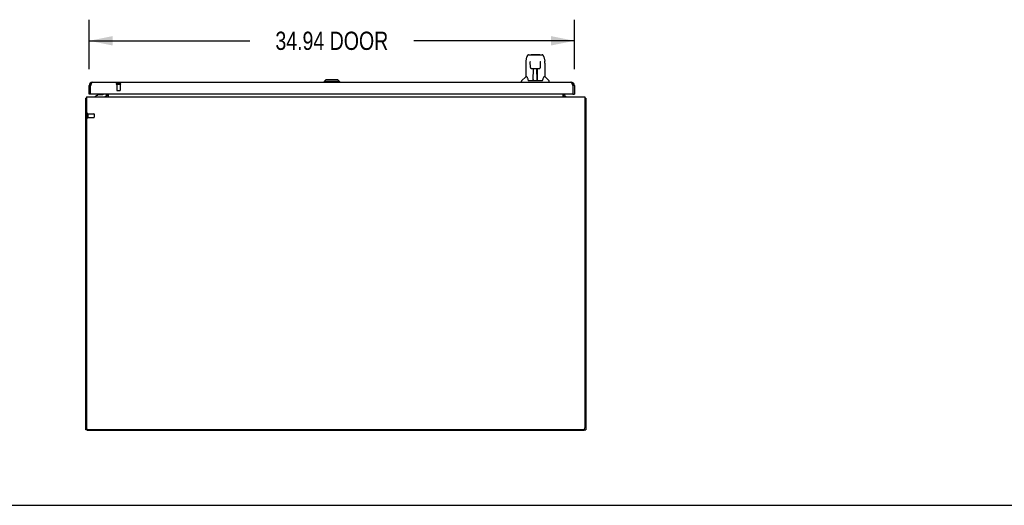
# Model space of a CAD drawing. Header units: inches. Extents: x 0 to 286, y 0 to 185.
# Tile 2 of 72: x 71 to 142, y 0 to 35. Entities that reach past the tile are written whole.
import ezdxf

# ---------------------------------------------------------------- set-up
doc = ezdxf.new("R2010")
doc.units = ezdxf.units.IN
doc.header["$LTSCALE"] = 15.75
doc.header["$MEASUREMENT"] = 0
doc.linetypes.add('HIDDEN', pattern=[0.2, 0.1, -0.1])
doc.layers.get('0').update_dxf_attribs({"linetype": 'CONTINUOUS'})
for name, color, linetype in [('02___PRT_ALL_AXES', 7, 'CONTINUOUS'), ('DEFAULT_2', 8, 'HIDDEN'), ('DIMENSIONS', 7, 'CONTINUOUS')]:
    doc.layers.add(name, color=color, linetype=linetype)
doc.styles.get("Standard").update_dxf_attribs({"font": 'txt', "width": 0.8})
doc.dimstyles.new('DIMSTYLE_1', dxfattribs={"dimtxt": 1.313904, "dimasz": 1.684492, "dimexe": 0.09, "dimexo": 0.07, "dimgap": 0.039, "dimtad": 0, "dimtih": 1, "dimtoh": 1, "dimzin": 4, "dimdsep": 46, "dimtxsty": 'Standard', "dimblk": '_FILLED', "dimblk1": '_FILLED', "dimblk2": '_FILLED', "dimcen": 0.09, "dimadec": 0, "dimazin": 0, "dimtfac": 1, "dimtofl": 0, "dimtmove": 0, "dimatfit": 3, "dimldrblk": '_FILLED', "dimfxl": 1, "dimtolj": 1, "dimtzin": 4, "dimarcsym": 0})

# ---------------------------------------------------------------- blocks, each defined once
blk = doc.blocks.new('_FILLED')
at = {"color": 0, "linetype": 'ByBlock'}
blk.add_solid([(0, 0), (-1, 0.2), (-1, -0.2)], dxfattribs=at)
blk = doc.blocks.new('*D1')
at = {"layer": 'DIMENSIONS', "color": 2, "linetype": 'Continuous'}
for p, q in [((75.904, 31.37), (75.904, 34.931)), ((110.842, 31.37), (110.842, 34.931)), ((75.904, 33.415), (87.461, 33.415)), ((110.842, 33.415), (99.286, 33.415))]:
    blk.add_line(p, q, dxfattribs=at)
at = {"layer": 'DIMENSIONS', "color": 2, "linetype": 'Continuous', "xscale": 1.6844919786, "yscale": 1.6844919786, "zscale": 1.6844919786, "rotation": 180}
blk.add_blockref('_FILLED', (75.904, 33.415), dxfattribs=at)
at = {"layer": 'DIMENSIONS', "color": 2, "linetype": 'Continuous', "xscale": 1.6844919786, "yscale": 1.6844919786, "zscale": 1.6844919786}
blk.add_blockref('_FILLED', (110.842, 33.415), dxfattribs=at)
at = {"layer": 'DIMENSIONS', "color": 2, "linetype": 'Continuous', "insert": (93.373, 34.071), "char_height": 1.3139, "width": 10.51123, "attachment_point": 2, "line_spacing_factor": 0.9}
blk.add_mtext('34.94 DOOR', dxfattribs=at)

msp = doc.modelspace()

# ---------------------------------------------------------------- linework, layer by layer
at = {"color": 7, "linetype": 'Continuous'}
for p, q in [((107.356, 31.946), (107.421, 32.251)), ((107.545, 32.406), (108.514, 32.406)), ((107.631, 32.406), (107.63, 32.406)), ((107.662, 31.93), (107.662, 31.926)), ((107.662, 31.926), (107.662, 31.922)), ((107.662, 31.922), (107.663, 31.903)), ((107.736, 32.417), (108.323, 32.417)), ((108.396, 31.903), (108.397, 31.922)), ((108.397, 31.922), (108.397, 31.926)), ((108.514, 32.406), (108.514, 32.406)), ((108.638, 32.251), (108.703, 31.946)), ((108.709, 31.914), (108.703, 31.946)), ((107.341, 31.803), (107.341, 30.831)), ((107.663, 31.894), (107.643, 31.894)), ((107.67, 31.499), (107.663, 31.903)), ((107.742, 31.422), (107.749, 31.421)), ((107.75, 31.421), (107.87, 31.421)), ((107.88, 30.575), (107.895, 31.422)), ((107.888, 31.006), (107.888, 31.422)), ((107.892, 31.276), (107.888, 31.276)), ((107.891, 31.197), (107.888, 31.197)), ((107.906, 31.422), (108.153, 31.422)), ((108.155, 30.555), (108.14, 31.422)), ((108.171, 31.276), (108.143, 31.276)), ((108.171, 31.197), (108.144, 31.197)), ((108.171, 30.555), (108.171, 31.422)), ((108.189, 31.421), (108.309, 31.421)), ((108.389, 31.499), (108.396, 31.903)), ((108.416, 31.894), (108.396, 31.894)), ((108.718, 31.802), (108.718, 30.831)), ((92.94, 30.594), (92.822, 30.476)), ((93.807, 30.594), (92.94, 30.594)), ((93.806, 30.594), (93.924, 30.476)), ((93.807, 30.594), (93.925, 30.476)), ((107.026, 30.437), (107.026, 30.499)), ((107.335, 30.825), (107.037, 30.527)), ((107.414, 30.831), (107.341, 30.831)), ((107.41, 30.831), (107.416, 30.821)), ((107.476, 30.666), (107.491, 30.619)), ((107.491, 30.619), (107.493, 30.611)), ((107.508, 30.579), (107.514, 30.571)), ((107.544, 30.555), (108.515, 30.555)), ((107.881, 30.627), (107.881, 30.601)), ((107.891, 31.185), (107.888, 31.185)), ((107.888, 30.555), (107.888, 30.559)), ((108.171, 31.185), (108.144, 31.185)), ((108.148, 30.957), (108.171, 30.957)), ((108.171, 30.953), (108.149, 30.953)), ((108.155, 30.601), (108.154, 30.627)), ((108.565, 30.61), (108.568, 30.619)), ((108.643, 30.82), (108.648, 30.829)), ((108.718, 30.831), (108.645, 30.831)), ((108.724, 30.825), (109.022, 30.527)), ((109.033, 30.437), (109.033, 30.499)), ((75.904, 30.191), (76.008, 30.191)), ((92.822, 30.476), (92.822, 30.437)), ((93.925, 30.476), (92.822, 30.476)), ((93.924, 30.476), (93.924, 30.437)), ((93.925, 30.476), (93.925, 30.437)), ((110.842, 30.191), (110.738, 30.191)), ((75.706, 29.279), (75.654, 29.279)), ((76.008, 29.583), (75.904, 29.583)), ((76.008, 29.603), (76.008, 29.583)), ((76.604, 29.56), (76.365, 29.422)), ((76.365, 29.383), (76.365, 29.422)), ((76.501, 29.501), (76.501, 29.512)), ((76.501, 29.512), (76.521, 29.512)), ((76.604, 29.56), (76.877, 29.56)), ((77.133, 29.422), (77.133, 29.422)), ((77.171, 29.384), (77.137, 29.419)), ((77.153, 29.54), (77.153, 29.583)), ((110.138, 29.384), (110.172, 29.419)), ((110.738, 29.583), (110.738, 29.603)), ((110.738, 29.583), (110.842, 29.583)), ((111.602, 29.279), (111.654, 29.279)), ((75.758, 5.435), (75.654, 5.435)), ((75.758, 5.459), (75.758, 5.383)), ((111.55, 5.383), (111.55, 5.459)), ((111.55, 5.435), (111.654, 5.435)), ((0, 0), (286.364, 0))]:
    msp.add_line(p, q, dxfattribs=at)
at = {"color": 3, "linetype": 'Continuous'}
for p, q in [((75.904, 29.583), (75.904, 30.191)), ((76.008, 29.603), (76.008, 30.191)), ((76.151, 30.437), (110.595, 30.437)), ((110.738, 30.191), (110.726, 30.223)), ((110.738, 30.191), (110.738, 29.603)), ((110.842, 30.191), (110.842, 29.583)), ((75.654, 5.435), (75.654, 29.279)), ((75.706, 29.383), (75.706, 5.56)), ((75.706, 29.383), (111.602, 29.383)), ((110.718, 29.583), (76.028, 29.583)), ((77.133, 29.422), (77.135, 29.421)), ((77.135, 29.421), (77.135, 29.421)), ((77.135, 29.421), (77.139, 29.415)), ((77.139, 29.415), (77.141, 29.413)), ((77.175, 29.526), (77.175, 29.583)), ((77.279, 29.583), (77.279, 29.383)), ((110.029, 29.383), (110.029, 29.583)), ((110.133, 29.583), (110.133, 29.526)), ((110.17, 29.415), (110.168, 29.413)), ((110.174, 29.421), (110.17, 29.415)), ((110.176, 29.422), (110.174, 29.421)), ((110.174, 29.421), (110.174, 29.421)), ((111.602, 29.383), (111.602, 5.56)), ((111.654, 29.279), (111.654, 5.435)), ((111.55, 5.383), (75.758, 5.383)), ((111.477, 5.435), (75.831, 5.435))]:
    msp.add_line(p, q, dxfattribs=at)
at = {"color": 7, "linetype": 'Continuous'}
for points in [[(107.356, 31.946), (107.35, 31.914), (107.344, 31.872), (107.341, 31.829), (107.341, 31.803)], [(107.545, 32.406), (107.541, 32.405), (107.525, 32.403), (107.511, 32.399), (107.497, 32.392), (107.484, 32.383), (107.473, 32.373), (107.464, 32.362), (107.456, 32.35), (107.448, 32.337), (107.442, 32.322), (107.435, 32.305), (107.43, 32.287), (107.424, 32.266), (107.421, 32.251)], [(107.662, 31.934), (107.662, 31.934), (107.662, 31.934), (107.662, 31.934), (107.662, 31.933), (107.662, 31.932), (107.662, 31.931), (107.662, 31.93)], [(108.397, 31.926), (108.397, 31.93), (108.397, 31.931), (108.397, 31.932), (108.397, 31.933), (108.397, 31.934), (108.397, 31.934)], [(108.615, 32.328), (108.609, 32.341), (108.602, 32.352), (108.595, 32.363), (108.586, 32.373), (108.577, 32.382), (108.566, 32.389), (108.555, 32.396), (108.542, 32.401), (108.529, 32.404), (108.514, 32.406)], [(108.638, 32.251), (108.636, 32.263), (108.631, 32.282), (108.626, 32.299), (108.62, 32.314), (108.615, 32.328)], [(108.718, 31.802), (108.718, 31.83), (108.715, 31.872), (108.709, 31.914)], [(107.67, 31.499), (107.671, 31.487), (107.674, 31.474), (107.68, 31.462), (107.687, 31.451), (107.696, 31.442), (107.706, 31.434), (107.718, 31.428), (107.73, 31.424), (107.742, 31.422)], [(107.87, 31.421), (107.874, 31.421), (107.883, 31.422), (107.891, 31.422)], [(107.891, 31.422), (107.9, 31.422), (107.906, 31.422)], [(108.153, 31.422), (108.161, 31.422), (108.169, 31.422)], [(108.169, 31.422), (108.178, 31.421), (108.187, 31.421), (108.189, 31.421)], [(108.31, 31.421), (108.319, 31.422), (108.331, 31.424), (108.343, 31.428), (108.354, 31.435), (108.364, 31.443), (108.373, 31.452), (108.38, 31.464), (108.385, 31.476), (108.388, 31.489), (108.389, 31.499)], [(107.416, 30.821), (107.429, 30.793), (107.444, 30.758), (107.46, 30.715), (107.476, 30.666)], [(107.493, 30.611), (107.498, 30.598), (107.503, 30.587), (107.508, 30.579)], [(107.514, 30.571), (107.52, 30.565), (107.526, 30.56), (107.534, 30.557), (107.542, 30.555), (107.543, 30.555)], [(108.516, 30.555), (108.517, 30.555), (108.525, 30.557), (108.532, 30.56), (108.539, 30.565)], [(108.539, 30.565), (108.545, 30.571), (108.55, 30.578)], [(108.55, 30.578), (108.556, 30.587), (108.56, 30.597), (108.565, 30.61)], [(108.568, 30.619), (108.582, 30.665), (108.598, 30.713), (108.614, 30.756), (108.629, 30.792), (108.643, 30.82)]]:
    msp.add_lwpolyline(points, dxfattribs=at)
at = {"color": 3, "linetype": 'Continuous'}
for points in [[(76.008, 30.191), (76.02, 30.223), (76.026, 30.239), (76.032, 30.254), (76.038, 30.27), (76.044, 30.285), (76.05, 30.3), (76.056, 30.314), (76.062, 30.327), (76.068, 30.341), (76.074, 30.353), (76.08, 30.365), (76.086, 30.376), (76.092, 30.386), (76.098, 30.395), (76.103, 30.404), (76.109, 30.412), (76.115, 30.418), (76.121, 30.424), (76.127, 30.429), (76.133, 30.432), (76.139, 30.435), (76.145, 30.436), (76.151, 30.437)], [(110.726, 30.223), (110.72, 30.239), (110.714, 30.254), (110.708, 30.27), (110.702, 30.285), (110.696, 30.3), (110.69, 30.314), (110.685, 30.327), (110.679, 30.341), (110.673, 30.353), (110.667, 30.365), (110.661, 30.376), (110.655, 30.386), (110.649, 30.395), (110.643, 30.404), (110.637, 30.412), (110.631, 30.418), (110.625, 30.424), (110.619, 30.429), (110.613, 30.432), (110.607, 30.435), (110.601, 30.436), (110.595, 30.437)], [(75.706, 29.299), (75.706, 29.299), (75.702, 29.298), (75.698, 29.297), (75.694, 29.296), (75.69, 29.295), (75.686, 29.294), (75.682, 29.293), (75.679, 29.292), (75.675, 29.292), (75.672, 29.291), (75.669, 29.29), (75.666, 29.289), (75.664, 29.289), (75.662, 29.288), (75.66, 29.287), (75.658, 29.285), (75.657, 29.284), (75.656, 29.283), (75.655, 29.282), (75.655, 29.281), (75.654, 29.279)], [(77.132, 29.423), (77.133, 29.423), (77.133, 29.423), (77.133, 29.423), (77.133, 29.422)], [(77.141, 29.413), (77.142, 29.411), (77.144, 29.408), (77.146, 29.406), (77.148, 29.403), (77.15, 29.401)], [(77.15, 29.401), (77.152, 29.398), (77.155, 29.396), (77.157, 29.393), (77.16, 29.391), (77.162, 29.389)], [(77.162, 29.389), (77.165, 29.387), (77.167, 29.385), (77.17, 29.384), (77.172, 29.384), (77.174, 29.383)], [(110.147, 29.389), (110.144, 29.387), (110.142, 29.385), (110.139, 29.384), (110.137, 29.384), (110.135, 29.383)], [(110.159, 29.401), (110.157, 29.398), (110.154, 29.396), (110.152, 29.393), (110.149, 29.391), (110.147, 29.389)], [(110.168, 29.413), (110.167, 29.411), (110.165, 29.408), (110.163, 29.406), (110.161, 29.403), (110.159, 29.401)], [(110.177, 29.423), (110.176, 29.423), (110.176, 29.423), (110.176, 29.423), (110.176, 29.422)], [(111.602, 29.299), (111.603, 29.299), (111.607, 29.298), (111.611, 29.297), (111.615, 29.296), (111.619, 29.295), (111.623, 29.294), (111.627, 29.293), (111.63, 29.292), (111.634, 29.292), (111.637, 29.291), (111.64, 29.29), (111.643, 29.289), (111.645, 29.289), (111.647, 29.288), (111.649, 29.287), (111.651, 29.285), (111.652, 29.284), (111.653, 29.283), (111.654, 29.282), (111.654, 29.281), (111.654, 29.279)]]:
    msp.add_lwpolyline(points, dxfattribs=at)
at = {"color": 7, "linetype": 'Continuous'}
for centre, radius, start, end in [((107.736, 32.398), 0.0197, 90, 156.39296), ((108.323, 32.398), 0.0197, 23.60704, 90), ((107.065, 30.499), 0.0394, 135, 180), ((107.349, 30.811), 0.0197, 97.5, 135), ((107.9, 30.575), 0.0197, 179, 269.92316), ((108.135, 30.575), 0.0197, 270.07713, 1), ((108.71, 30.811), 0.0197, 45, 82.5), ((108.994, 30.499), 0.0394, 0, 45), ((76.151, 30.191), 0.142, 138.69496, 180), ((76.158, 30.183), 0.15, 141.93097, 176.32031), ((110.595, 30.191), 0.142, 0, 41.30504), ((110.588, 30.183), 0.15, 3.68021, 38.07024), ((76.616, 29.497), 0.116, 132.39007, 172.41298), ((76.877, 29.659), 0.0984, 270, 309.75515), ((76.823, 29.497), 0.116, 37.53128, 47.60993), ((76.995, 29.54), 0.157, 270, 360), ((77.033, 29.526), 0.246, 324.67378, 360), ((110.276, 29.526), 0.246, 180, 215.32622)]:
    msp.add_arc(centre, radius, start, end, dxfattribs=at)
at = {"color": 3, "linetype": 'Continuous'}
for centre, radius, start, end in [((76.151, 30.191), 0.246, 90, 180), ((110.595, 30.191), 0.246, 0, 90), ((76.028, 29.603), 0.02, 180, 270), ((77.033, 29.526), 0.142, 270, 360), ((110.276, 29.526), 0.142, 180, 270), ((110.718, 29.603), 0.02, 270, 360), ((75.831, 5.56), 0.125, 180, 270), ((111.477, 5.56), 0.125, 270, 360)]:
    msp.add_arc(centre, radius, start, end, dxfattribs=at)
at = {"color": 7, "linetype": 'Continuous'}
for centre, start_param, end_param in [((107.88, 30.594), -1.369355, -1.264777), ((108.155, 30.594), -1.876815, -1.570796)]:
    msp.add_ellipse(centre, major_axis=(0.0394, 0), ratio=1, start_param=start_param, end_param=end_param, dxfattribs=at)
at = {"layer": '02___PRT_ALL_AXES', "color": 8, "linetype": 'HIDDEN'}
for p, q in [((77.884, 30.29), (77.884, 29.843)), ((77.884, 30.29), (78.132, 30.29)), ((78.132, 30.29), (78.132, 29.843)), ((75.801, 28.153), (75.801, 27.905)), ((75.801, 28.153), (76.248, 28.153)), ((75.801, 27.905), (76.248, 27.905))]:
    msp.add_line(p, q, dxfattribs=at)
at = {"layer": 'DEFAULT_2', "color": 8, "linetype": 'HIDDEN'}
for p, q in [((77.866, 30.333), (78.15, 30.333)), ((77.866, 30.29), (78.15, 30.29)), ((77.894, 29.833), (78.122, 29.833)), ((75.758, 28.171), (75.758, 27.887)), ((75.801, 28.171), (75.801, 27.887)), ((76.258, 28.143), (76.258, 27.915))]:
    msp.add_line(p, q, dxfattribs=at)
for centre, radius, start, end in [((77.866, 30.312), 0.0215, 90, 270), ((77.894, 29.843), 0.01, 180, 270), ((78.122, 29.843), 0.01, 270, 360), ((78.15, 30.312), 0.0215, 270, 90), ((75.78, 28.171), 0.0215, 0, 180), ((75.78, 27.887), 0.0215, 180, 360), ((76.248, 28.143), 0.01, 0, 90), ((76.248, 27.915), 0.01, 270, 360)]:
    msp.add_arc(centre, radius, start, end, dxfattribs=at)

# ---------------------------------------------------------------- dimensions: what is measured, and where the dimension line sits
at = {"layer": 'DIMENSIONS', "color": 2, "linetype": 'Continuous'}
dim = msp.add_linear_dim(base=(75.904, 33.415), p1=(110.842, 31.3), p2=(75.904, 31.3), angle=180, text='<> DOOR', dimstyle='DIMSTYLE_1', dxfattribs=at)
dim.commit()
dim.dimension.update_dxf_attribs({"geometry": '*D1', "text_midpoint": (93.373, 33.415), "dimtype": 160})

doc.saveas('drawing.dxf')
